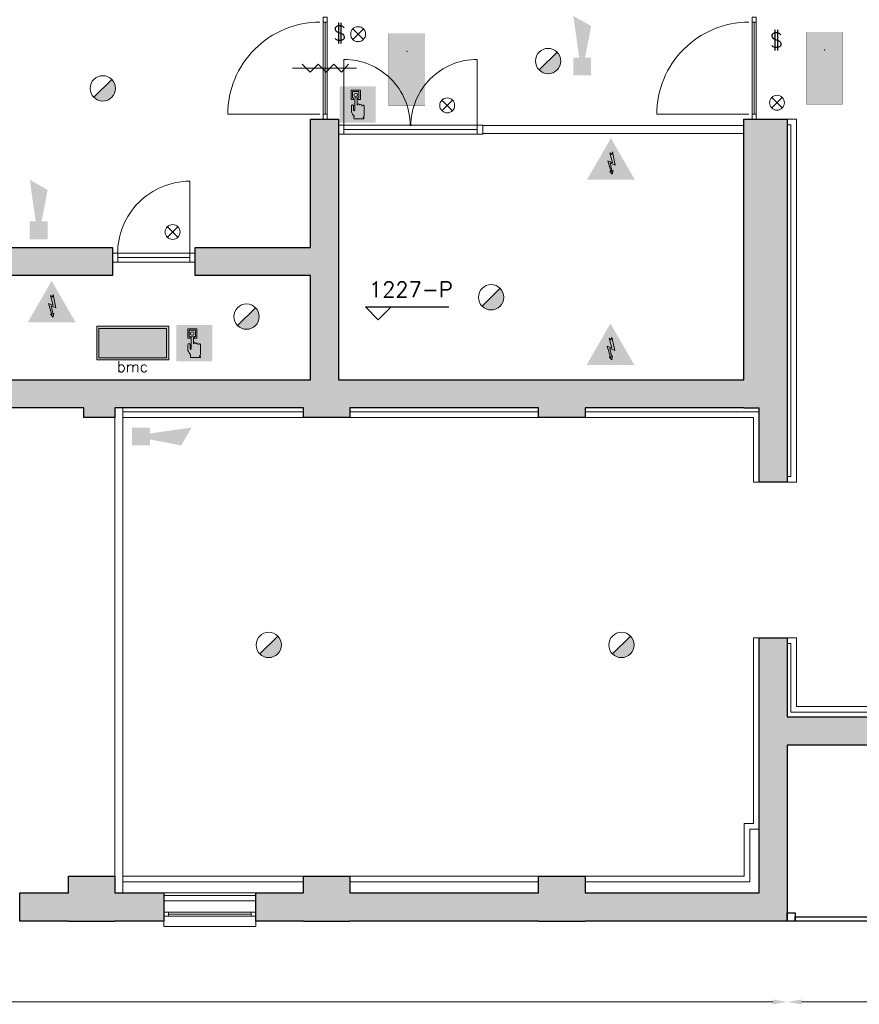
# Model space of a CAD drawing. Header units: millimetres. Extents: x -13022 to 1371524, y -38729 to 632593.
# Tile 35 of 256: x 649541 to 660015, y -37139 to -24859. Entities that reach past the tile are written whole.
import ezdxf

# ---------------------------------------------------------------- set-up
doc = ezdxf.new("R2010")
doc.units = ezdxf.units.MM
doc.header["$LTSCALE"] = 35
doc.set_wipeout_variables(frame=1)
doc.linetypes.add('DASHED', pattern=[200, 100, -100])
for name, color, linetype, lineweight in [('A OPMER', 10, 'Continuous', 50), ('Al65----_beveiliging-inst', 92, 'Continuous', 9), ('B6 TEKST', 7, 'Continuous', 25), ('B95 tekst', 7, 'Continuous', 25), ('brandveiligheid voorzieningen', 10, 'Continuous', 9)]:
    doc.layers.add(name, color=color, linetype=linetype, lineweight=lineweight)
for name, color, linetype in [('LAYER102', 1, 'Continuous'), ('LAYER111', 7, 'Continuous'), ('LAYER22', 7, 'Continuous'), ('LAYER28', 7, 'Continuous'), ('LAYER30', 7, 'Continuous'), ('LAYER31', 7, 'Continuous')]:
    doc.layers.add(name, color=color, linetype=linetype)
doc.styles.add('Algemeen', font='simplex.shx', dxfattribs={"height": 2.5})
doc.styles.add('Arial', font='simplex.shx')
doc.styles.add('SIMPLEX', font='SIMPLEX.SHX', dxfattribs={"width": 0.75})
doc.styles.get("Standard").update_dxf_attribs({"font": 'simplex.shx'})
doc.dimstyles.new('~R----C~', dxfattribs={"dimtxt": 162, "dimasz": 180, "dimexe": 0.18, "dimexo": 0.0625, "dimgap": 16.2, "dimtad": 1, "dimdec": 0, "dimzin": 0, "dimdsep": 46, "dimtxsty": 'Standard', "dimcen": 0.09, "dimse1": 1, "dimse2": 1, "dimclrd": 7, "dimadec": 0, "dimazin": 0, "dimtfac": 1, "dimtdec": 4, "dimtmove": 0, "dimatfit": 3, "dimfxl": 1, "dimtolj": 1, "dimtzin": 0, "dimlwd": 13, "dimarcsym": 0})

# ---------------------------------------------------------------- blocks, each defined once
blk = doc.blocks.new('*D174')
at = {"layer": 'Defpoints', "color": 0, "linetype": 'Continuous', "transparency": 16777216}
for p in [(638435, -36100), (659115, -36100), (659115, -37109)]:
    blk.add_point(p, dxfattribs=at)
at = {"layer": 'LAYER102', "color": 7, "linetype": 'Continuous', "lineweight": 13, "transparency": 16777216}
blk.add_line((638615, -37109), (658935, -37109), dxfattribs=at)
at = {"layer": 'LAYER102', "color": 7, "linetype": 'Continuous', "transparency": 16777216}
for points in [[(638615, -37079), (638615, -37139), (638435, -37109)], [(658935, -37079), (658935, -37139), (659115, -37109)]]:
    blk.add_solid(points, dxfattribs=at)
at = {"layer": 'LAYER102', "color": 0, "linetype": 'Continuous', "lineweight": 0, "transparency": 16777216, "insert": (648775, -37012), "char_height": 162, "attachment_point": 5}
blk.add_mtext('\\A1;20680', dxfattribs=at)
blk = doc.blocks.new('*D175')
at = {"layer": 'Defpoints', "color": 0, "linetype": 'Continuous', "transparency": 16777216}
for p in [(670585, -35351), (659115, -36100), (670585, -37109)]:
    blk.add_point(p, dxfattribs=at)
at = {"layer": 'LAYER102', "color": 7, "linetype": 'Continuous', "lineweight": 13, "transparency": 16777216}
blk.add_line((659295, -37109), (670405, -37109), dxfattribs=at)
at = {"layer": 'LAYER102', "color": 7, "linetype": 'Continuous', "transparency": 16777216}
for points in [[(659295, -37079), (659295, -37139), (659115, -37109)], [(670405, -37079), (670405, -37139), (670585, -37109)]]:
    blk.add_solid(points, dxfattribs=at)
at = {"layer": 'LAYER102', "color": 0, "linetype": 'Continuous', "lineweight": 0, "transparency": 16777216, "insert": (664850, -37012), "char_height": 162, "attachment_point": 5}
blk.add_mtext('\\A1;11471', dxfattribs=at)
blk = doc.blocks.new('Noodontgrendeling deur')
at = {"layer": 'brandveiligheid voorzieningen', "true_color": 0xffffff}
h = blk.add_hatch(color=7, dxfattribs=at)
h.paths.add_polyline_path([(-1.3623, 6.704), (-1.3623, 4.818), (-0.8616, 4.818), (-0.8616, 5.105), (-1.0867, 5.105), (-1.0867, 6.416), (0.2412, 6.416), (0.2412, 5.105), (0.0423, 5.105), (0.0423, 4.818), (0.5292, 4.818), (0.5292, 6.704)])
edge = h.paths.add_edge_path()
edge.add_line((-0.7744, 0.795), (1.2172, 0.795))
edge.add_arc((1.1848, 0.9151), 0.1244, 285.097845, 344.573813)
edge.add_arc((1.1955, 0.8747), 0.1095, 3.814851, 78.556999)
edge.add_arc((1.2155, 1.0811), 0.0991, 186.406081, 271.011898, ccw=False)
edge.add_arc((0.8951, 1.4295), 0.4225, 301.679206, 358.707701)
edge.add_line((1.3175, 1.42), (1.3175, 3.356))
edge.add_arc((1.0815, 3.3696), 0.2364, 356.700991, 450.505791)
edge.add_arc((1.0751, 3.3423), 0.2637, 89.061593, 168.70314)
edge.add_line((0.8165, 3.394), (0.8165, 3.518))
edge.add_arc((0.5556, 3.5071), 0.2611, 2.39047, 87.792584)
edge.add_arc((0.5705, 3.5064), 0.2616, 91.041001, 151.564737)
edge.add_line((0.3404, 3.631), (0.3404, 3.643))
edge.add_arc((0.0798, 3.6324), 0.2608, 2.337798, 87.799547)
edge.add_arc((0.0991, 3.6332), 0.26, 92.052962, 177.832561)
edge.add_line((-0.1607, 3.643), (-0.1607, 4.967))
edge.add_arc((-0.411, 4.968), 0.2503, 359.76141, 447.144807)
edge.add_arc((-0.3888, 4.9577), 0.2605, 92.124608, 177.943914)
edge.add_line((-0.6492, 4.967), (-0.6492, 2.557))
edge.add_arc((-0.7221, 2.5577), 0.0729, 299.050174, 359.424387, ccw=False)
edge.add_line((-0.6867, 2.494), (-0.7618, 2.457))
edge.add_line((-0.7618, 2.457), (-0.7868, 2.457))
edge.add_line((-0.7868, 2.457), (-0.8745, 2.569))
edge.add_line((-0.8745, 2.569), (-0.8745, 3.419))
edge.add_arc((-1.0861, 3.4433), 0.213, 353.435435, 446.970057)
edge.add_arc((-1.078, 3.4209), 0.2351, 89.220046, 180.466534)
edge.add_line((-1.3131, 3.419), (-1.3131, 2.282))
edge.add_line((-1.3131, 2.282), (-1.3131, 2.219))
edge.add_arc((0.9801, 3.0528), 2.4401, 199.980806, 224.025181)
edge.add_arc((-28.5646, 4.7292), 27.994, 352.668719, 353.081248, ccw=False)
edge.add_arc((-0.073, 1.0253), 0.7382, 169.723152, 198.178085)
edge = h.paths.add_edge_path(flags=17)
edge.add_arc((-0.4353, 5.7799), 0.3921, 271.833261, 357.970029)
edge.add_arc((-0.4345, 5.7425), 0.3917, 3.443844, 88.288775)
edge.add_arc((-0.4184, 5.7498), 0.3842, 90.654144, 177.583048)
edge.add_arc((-0.4087, 5.7816), 0.3939, 182.273303, 267.953611)
at = {"layer": 'Al65----_beveiliging-inst', "color": 7, "true_color": 0xffffff}
blk.add_solid([(-3.75, 0), (3.75, 0), (-3.75, 7.5), (3.75, 7.5)], dxfattribs=at)
at = {"layer": 'Al65----_beveiliging-inst', "color": 92, "lineweight": 18}
blk.add_solid([(-3.5, 0.25), (3.5, 0.25), (-3.5, 7.25), (3.5, 7.25)], dxfattribs=at)
at = {"layer": 'brandveiligheid voorzieningen', "color": 7, "true_color": 0xffffff}
for points in [[(-1.3623, 6.704), (-1.3623, 4.818)], [(0.5292, 6.704), (-1.3623, 6.704)], [(-1.0867, 5.105), (-1.0867, 6.416)], [(-1.0867, 6.416), (0.2412, 6.416)], [(0.2412, 6.416), (0.2412, 5.105)], [(0.5292, 4.818), (0.5292, 6.704)], [(-1.3623, 4.818), (-0.8616, 4.818)], [(-0.8616, 5.105), (-1.0867, 5.105)], [(-0.8616, 4.818), (-0.8616, 5.105)], [(-0.6492, 4.967), (-0.6492, 2.557)], [(-0.1607, 3.643), (-0.1607, 4.967)], [(0.2412, 5.105), (0.0423, 5.105)], [(0.0423, 5.105), (0.0423, 4.818)], [(0.0423, 4.818), (0.5292, 4.818)], [(-1.3131, 3.419), (-1.3131, 2.282)], [(-1.3131, 2.282), (-1.3131, 2.219)], [(-0.8745, 2.569), (-0.8745, 3.419)], [(-0.7868, 2.457), (-0.8745, 2.569)], [(-0.7618, 2.457), (-0.7868, 2.457)], [(-0.6867, 2.494), (-0.7618, 2.457)], [(0.3404, 3.631), (0.3404, 3.643)], [(0.8165, 3.394), (0.8165, 3.518)], [(1.3175, 1.42), (1.3175, 3.356)], [(-0.7744, 0.795), (1.2172, 0.795)]]:
    blk.add_lwpolyline(points, dxfattribs=at)
for points in [[(-0.8023, 5.766, -0.3986), (-0.4228, 6.134)], [(-0.4228, 5.388, -0.3923), (-0.8023, 5.766)], [(-0.3985, 5.218, 0.393), (-0.6492, 4.967)], [(-0.4228, 6.134, -0.3881), (-0.0435, 5.766)], [(-0.0435, 5.766, -0.3946), (-0.4228, 5.388)], [(-0.1607, 4.967, 0.4009), (-0.3985, 5.218)], [(-1.0748, 3.656, 0.4206), (-1.3131, 3.419)], [(-1.3131, 2.219, 0.1053), (-0.7744, 1.357)], [(-0.8745, 3.419, 0.4324), (-1.0748, 3.656)], [(-0.6492, 2.557, -0.2697), (-0.6867, 2.494)], [(0.0898, 3.893, 0.3928), (-0.1607, 3.643)], [(0.3404, 3.643, 0.3912), (0.0898, 3.893)], [(0.5657, 3.768, 0.2704), (0.3404, 3.631)], [(0.8165, 3.518, 0.3909), (0.5657, 3.768)], [(1.0794, 3.606, 0.3622), (0.8165, 3.394)], [(1.3175, 3.356, 0.4338), (1.0794, 3.606)], [(-0.7994, 1.157, 0.1248), (-0.7744, 0.795)], [(-0.7744, 1.357, -0.0018), (-0.7994, 1.157)], [(1.117, 1.07, 0.2541), (1.3175, 1.42)], [(1.2172, 0.982, -0.3869), (1.117, 1.07)], [(1.3047, 0.882, 0.3382), (1.2172, 0.982)], [(1.2172, 0.795, 0.2655), (1.3047, 0.882)]]:
    blk.add_lwpolyline(points, format="xyb", dxfattribs=at)
blk.add_point((0, 3.75), dxfattribs=at)
blk = doc.blocks.new('Vluchtrichting rechtdoor of naar beneden')
at = {"layer": 'Al65----_beveiliging-inst', "linetype": 'Continuous', "true_color": 0xffffff}
h = blk.add_hatch(color=7, dxfattribs=at)
edge = h.paths.add_edge_path()
edge.add_arc((-2.1449, 5.962), 0.7575, 92.128042, 178.185477)
edge.add_arc((-2.1628, 5.9872), 0.7392, 180.090101, 191.562583)
edge.add_line((-2.887, 5.839), (-4.652, 5.839))
edge.add_line((-4.652, 5.839), (-5.698, 4.787))
edge.add_line((-5.698, 4.787), (-5.285, 4.372))
edge.add_line((-5.285, 4.372), (-4.41, 5.253))
edge.add_line((-4.41, 5.253), (-3.544, 5.253))
edge.add_line((-3.544, 5.253), (-5.527, 3.346))
edge.add_line((-5.527, 3.346), (-6.694, 3.346))
edge.add_line((-6.694, 3.346), (-6.694, 2.613))
edge.add_line((-6.694, 2.613), (-4.496, 2.613))
edge.add_line((-4.496, 2.613), (-4.136, 2.974))
edge.add_line((-4.136, 2.974), (-3.193, 2.026))
edge.add_line((-3.193, 2.026), (-3.193, 0.852))
edge.add_line((-3.193, 0.852), (-2.464, 0.852))
edge.add_line((-2.464, 0.852), (-2.464, 2.33))
edge.add_line((-2.464, 2.33), (-3.621, 3.493))
edge.add_line((-3.621, 3.493), (-3.192, 3.923))
edge.add_line((-3.192, 3.923), (-2.428, 3.154))
edge.add_line((-2.428, 3.154), (-2.033, 3.552))
edge.add_line((-2.033, 3.552), (-2.797, 4.321))
edge.add_line((-2.797, 4.321), (-2.317, 4.803))
edge.add_line((-2.317, 4.803), (-2.317, 5.267))
edge.add_line((-2.317, 5.267), (-2.173, 5.253))
edge.add_arc((-2.2013, 6.0112), 0.7587, 272.13837, 358.096609)
edge.add_arc((-2.2036, 5.9585), 0.7611, 2.072152, 87.692869)
for points in [[(3.808, 1.106), (6.433, 1.106), (6.433, 6.344), (3.808, 6.344)], [(1.1805, 2.889), (1.1805, 5.804), (0.5775, 5.804), (0.5775, 2.889), (-0.571, 2.889), (0.879, 1.421), (2.334, 2.889)]]:
    blk.add_hatch(color=7, dxfattribs=at).paths.add_polyline_path(points)
at = {"layer": 'Al65----_beveiliging-inst', "color": 7, "true_color": 0xffffff, "const_width": 0.05}
blk.add_lwpolyline([(-7.5, 0), (7.5, 0), (7.5, 7.5), (-7.5, 7.5)], close=True, dxfattribs=at)
at = {"layer": 'Al65----_beveiliging-inst', "color": 255}
blk.add_point((3.75, 3.75), dxfattribs=at)
at = {"layer": 'Al65----_beveiliging-inst', "color": 7, "true_color": 0xffffff}
blk.add_solid([(-7.5, 0), (7.5, 0), (-7.5, 7.5), (7.5, 7.5)], dxfattribs=at)
at = {"layer": 'Al65----_beveiliging-inst', "color": 92}
blk.add_solid([(-7.25, 0.25), (7.25, 0.25), (-7.25, 7.25), (7.25, 7.25)], dxfattribs=at)
blk = doc.blocks.new('Brandmelder')
at = {"layer": 'brandveiligheid voorzieningen'}
blk.add_hatch(color=256, dxfattribs=at).paths.add_polyline_path([(76.62, -89.8, 0.198912), (75.85, -87.94), (72.13, -91.66, 0.668179)])
blk.add_line((72.13, -91.66), (75.85, -87.94), dxfattribs=at)
blk.add_circle((73.99, -89.8), 2.63, dxfattribs=at)
blk = doc.blocks.new('Signaalgever (akoestisch)')
at = {"layer": 'Al65----_beveiliging-inst', "color": 10, "linetype": 'Continuous'}
for points in [[(3.71, 0), (3.71, 3.71), (0, 0), (0, 3.71)], [(10.23, 0), (12.38, 3.71), (3.71, 1.24), (3.71, 2.48)]]:
    blk.add_solid(points, dxfattribs=at)
blk = doc.blocks.new('Nevenindicator')
at = {"layer": 'Al65----_beveiliging-inst', "color": 92, "ltscale": 0.7}
for p, q in [((159.19, -81.94), (161.37, -79.75)), ((159.19, -79.75), (161.37, -81.94))]:
    blk.add_line(p, q, dxfattribs=at)
blk.add_circle((160.28, -80.84), 1.55, dxfattribs=at)
blk = doc.blocks.new('Brandmeldcentrale')
at = {"layer": 'Al65----_beveiliging-inst', "true_color": 0x000000}
h = blk.add_hatch(color=18, dxfattribs=at)
h.paths.add_polyline_path([(-3.25, -2.53), (10.25, -2.53), (10.25, 3), (-3.25, 3)], flags=16)
h.paths.add_polyline_path([(-3.53, -2.81), (10.53, -2.81), (10.53, 3.28), (-3.53, 3.28)])
at = {"layer": 'Al65----_beveiliging-inst', "color": 7, "true_color": 0xffffff}
blk.add_lwpolyline([(-4, -3.28), (11, -3.28), (11, 3.75), (-4, 3.75)], close=True, dxfattribs=at)
at = {"layer": 'Al65----_beveiliging-inst', "color": 255}
blk.add_lwpolyline([(-3.53, -2.81), (10.53, -2.81), (10.53, 3.28), (-3.53, 3.28)], close=True, dxfattribs=at)
at = {"layer": 'Al65----_beveiliging-inst', "color": 7, "true_color": 0xffffff}
blk.add_solid([(-4, -3.28), (11, -3.28), (-4, 3.75), (11, 3.75)], dxfattribs=at)
at = {"layer": 'Al65----_beveiliging-inst', "color": 10}
blk.add_solid([(-3.53, -2.81), (10.53, -2.81), (10.53, 3.28)], dxfattribs=at)
at = {"layer": 'Al65----_beveiliging-inst', "color": 2, "style": 'Arial'}
blk.add_text('bmc', height=2.25, dxfattribs=at).set_placement((0.2, -5.79))
blk = doc.blocks.new('Elektrische spanning')
at = {"layer": 'Al65----_beveiliging-inst'}
blk.add_hatch(color=50, dxfattribs=at).paths.add_polyline_path([(-4.38, 1.05), (4.38, 1.05), (0, 8.64)])
at = {"layer": 'brandveiligheid voorzieningen'}
h = blk.add_hatch(color=256, dxfattribs=at)
h.paths.add_polyline_path([(0, 10.74), (-6.2, 0), (6.2, 0)])
h.paths.add_polyline_path([(4.38, 1.05), (-4.38, 1.05), (0, 8.64)], flags=16)
blk.add_hatch(color=256, dxfattribs=at).paths.add_polyline_path([(0.39, 7.21), (0.22, 6.52), (-0.31, 6.91), (0.39, 4.34), (-0.84, 4.9), (0.02, 1.93), (-0.31, 2.1), (0.35, 1.35), (0.55, 2.33), (0.35, 2.02), (-0.17, 4.3), (1.1, 3.72)])
blk.add_lwpolyline([(0.39, 7.21), (0.22, 6.52), (-0.31, 6.91), (0.39, 4.34), (-0.84, 4.9), (0.02, 1.93), (-0.31, 2.1), (0.35, 1.35), (0.55, 2.33), (0.35, 2.02), (-0.17, 4.3), (1.1, 3.72), (0.39, 7.21)], close=True, dxfattribs=at)
blk = doc.blocks.new('Panieksluiting')
at = {"layer": 'brandveiligheid voorzieningen', "lineweight": 0, "style": 'Algemeen'}
blk.add_text('$', height=3.09, dxfattribs=at).set_placement((158.43, -91.61))
blk = doc.blocks.new('Handbrandmelder')
at = {"layer": 'brandveiligheid voorzieningen', "true_color": 0xffffff}
h = blk.add_hatch(color=7, dxfattribs=at)
h.paths.add_polyline_path([(-1.3623, 6.704), (-1.3623, 4.818), (-0.8616, 4.818), (-0.8616, 5.105), (-1.0867, 5.105), (-1.0867, 6.416), (0.2412, 6.416), (0.2412, 5.105), (0.0423, 5.105), (0.0423, 4.818), (0.5292, 4.818), (0.5292, 6.704)])
edge = h.paths.add_edge_path()
edge.add_line((-0.7744, 0.795), (1.2172, 0.795))
edge.add_arc((1.1848, 0.9151), 0.1244, 285.097845, 344.573813)
edge.add_arc((1.1955, 0.8747), 0.1095, 3.814851, 78.556999)
edge.add_arc((1.2155, 1.0811), 0.0991, 186.406081, 271.011898, ccw=False)
edge.add_arc((0.8951, 1.4295), 0.4225, 301.679206, 358.707701)
edge.add_line((1.3175, 1.42), (1.3175, 3.356))
edge.add_arc((1.0815, 3.3696), 0.2364, 356.700991, 450.505791)
edge.add_arc((1.0751, 3.3423), 0.2637, 89.061593, 168.70314)
edge.add_line((0.8165, 3.394), (0.8165, 3.518))
edge.add_arc((0.5556, 3.5071), 0.2611, 2.39047, 87.792584)
edge.add_arc((0.5705, 3.5064), 0.2616, 91.041001, 151.564737)
edge.add_line((0.3404, 3.631), (0.3404, 3.643))
edge.add_arc((0.0798, 3.6324), 0.2608, 2.337798, 87.799547)
edge.add_arc((0.0991, 3.6332), 0.26, 92.052962, 177.832561)
edge.add_line((-0.1607, 3.643), (-0.1607, 4.967))
edge.add_arc((-0.411, 4.968), 0.2503, 359.76141, 447.144807)
edge.add_arc((-0.3888, 4.9577), 0.2605, 92.124608, 177.943914)
edge.add_line((-0.6492, 4.967), (-0.6492, 2.557))
edge.add_arc((-0.7221, 2.5577), 0.0729, 299.050174, 359.424387, ccw=False)
edge.add_line((-0.6867, 2.494), (-0.7618, 2.457))
edge.add_line((-0.7618, 2.457), (-0.7868, 2.457))
edge.add_line((-0.7868, 2.457), (-0.8745, 2.569))
edge.add_line((-0.8745, 2.569), (-0.8745, 3.419))
edge.add_arc((-1.0861, 3.4433), 0.213, 353.435435, 446.970057)
edge.add_arc((-1.078, 3.4209), 0.2351, 89.220046, 180.466534)
edge.add_line((-1.3131, 3.419), (-1.3131, 2.282))
edge.add_line((-1.3131, 2.282), (-1.3131, 2.219))
edge.add_arc((0.9801, 3.0528), 2.4401, 199.980806, 224.025181)
edge.add_arc((-28.5646, 4.7292), 27.994, 352.668719, 353.081248, ccw=False)
edge.add_arc((-0.073, 1.0253), 0.7382, 169.723152, 198.178085)
edge = h.paths.add_edge_path(flags=17)
edge.add_arc((-0.4353, 5.7799), 0.3921, 271.833261, 357.970029)
edge.add_arc((-0.4345, 5.7425), 0.3917, 3.443844, 88.288775)
edge.add_arc((-0.4184, 5.7498), 0.3842, 90.654144, 177.583048)
edge.add_arc((-0.4087, 5.7816), 0.3939, 182.273303, 267.953611)
at = {"layer": 'Al65----_beveiliging-inst', "color": 7, "true_color": 0xffffff}
blk.add_solid([(-3.75, 0), (3.75, 0), (-3.75, 7.5), (3.75, 7.5)], dxfattribs=at)
at = {"layer": 'Al65----_beveiliging-inst', "color": 10}
blk.add_solid([(-3.5, 0.25), (3.5, 0.25), (-3.5, 7.25), (3.5, 7.25)], dxfattribs=at)
at = {"layer": 'brandveiligheid voorzieningen', "color": 7, "true_color": 0xffffff}
for points in [[(-1.3623, 6.704), (-1.3623, 4.818)], [(0.5292, 6.704), (-1.3623, 6.704)], [(-1.0867, 5.105), (-1.0867, 6.416)], [(-1.0867, 6.416), (0.2412, 6.416)], [(0.2412, 6.416), (0.2412, 5.105)], [(0.5292, 4.818), (0.5292, 6.704)], [(-1.3623, 4.818), (-0.8616, 4.818)], [(-0.8616, 5.105), (-1.0867, 5.105)], [(-0.8616, 4.818), (-0.8616, 5.105)], [(-0.6492, 4.967), (-0.6492, 2.557)], [(-0.1607, 3.643), (-0.1607, 4.967)], [(0.2412, 5.105), (0.0423, 5.105)], [(0.0423, 5.105), (0.0423, 4.818)], [(0.0423, 4.818), (0.5292, 4.818)], [(-1.3131, 3.419), (-1.3131, 2.282)], [(-1.3131, 2.282), (-1.3131, 2.219)], [(-0.8745, 2.569), (-0.8745, 3.419)], [(-0.7868, 2.457), (-0.8745, 2.569)], [(-0.7618, 2.457), (-0.7868, 2.457)], [(-0.6867, 2.494), (-0.7618, 2.457)], [(0.3404, 3.631), (0.3404, 3.643)], [(0.8165, 3.394), (0.8165, 3.518)], [(1.3175, 1.42), (1.3175, 3.356)], [(-0.7744, 0.795), (1.2172, 0.795)]]:
    blk.add_lwpolyline(points, dxfattribs=at)
for points in [[(-0.8023, 5.766, -0.3986), (-0.4228, 6.134)], [(-0.4228, 5.388, -0.3923), (-0.8023, 5.766)], [(-0.3985, 5.218, 0.393), (-0.6492, 4.967)], [(-0.4228, 6.134, -0.3881), (-0.0435, 5.766)], [(-0.0435, 5.766, -0.3946), (-0.4228, 5.388)], [(-0.1607, 4.967, 0.4009), (-0.3985, 5.218)], [(-1.0748, 3.656, 0.4206), (-1.3131, 3.419)], [(-1.3131, 2.219, 0.1053), (-0.7744, 1.357)], [(-0.8745, 3.419, 0.4324), (-1.0748, 3.656)], [(-0.6492, 2.557, -0.2697), (-0.6867, 2.494)], [(0.0898, 3.893, 0.3928), (-0.1607, 3.643)], [(0.3404, 3.643, 0.3912), (0.0898, 3.893)], [(0.5657, 3.768, 0.2704), (0.3404, 3.631)], [(0.8165, 3.518, 0.3909), (0.5657, 3.768)], [(1.0794, 3.606, 0.3622), (0.8165, 3.394)], [(1.3175, 3.356, 0.4338), (1.0794, 3.606)], [(-0.7994, 1.157, 0.1248), (-0.7744, 0.795)], [(-0.7744, 1.357, -0.0018), (-0.7994, 1.157)], [(1.117, 1.07, 0.2541), (1.3175, 1.42)], [(1.2172, 0.982, -0.3869), (1.117, 1.07)], [(1.3047, 0.882, 0.3382), (1.2172, 0.982)], [(1.2172, 0.795, 0.2655), (1.3047, 0.882)]]:
    blk.add_lwpolyline(points, format="xyb", dxfattribs=at)
blk.add_point((0, 3.75), dxfattribs=at)

msp = doc.modelspace()

# ---------------------------------------------------------------- hatches: boundary and pattern name
at = {"layer": 'LAYER111', "linetype": 'Continuous', "lineweight": 5}
for points in [[(653516.72, -27873.804), (653341.72, -27873.804), (653166.72, -27698.804), (653166.72, -26098.511), (653341.72, -26098.511), (653516.72, -26098.511)], [(649376.72, -28048.804), (649376.72, -27698.804), (650696.72, -27698.804), (650696.72, -28048.804)], [(651730.72, -28048.804), (651730.72, -27873.804), (651730.72, -27698.804), (653166.72, -27698.804), (653341.72, -27873.804), (653166.72, -28048.804)], [(653516.72, -29349.71), (653341.72, -29349.71), (653166.72, -29349.71), (653166.72, -28048.804), (653341.72, -27873.804), (653516.72, -27873.804)], [(649026.72, -29699.804), (649376.72, -29349.804), (650339.22, -29349.804), (650339.22, -29699.804)], [(659114.72, -33905.147), (658939.72, -33730.147), (659114.72, -33555.147), (667979.22, -33555.147), (668154.22, -33730.147), (668329.22, -33905.147)], [(649540.72, -36099.804), (649540.72, -35749.804), (650149.22, -35749.804), (650149.22, -36099.804)], [(652487.72, -36099.804), (652487.72, -35749.804), (653081.22, -35749.804), (653081.22, -36099.804)], [(653661.22, -36099.804), (653661.22, -35749.804), (656013.189, -35749.804), (656013.189, -36099.804)], [(656593.22, -36099.804), (656593.22, -35749.804), (658764.72, -35749.804), (659114.72, -36099.804)]]:
    msp.add_hatch(color=254, dxfattribs=at).paths.add_polyline_path(points, flags=0)

# ---------------------------------------------------------------- linework, layer by layer
at = {"layer": 'B95 tekst'}
for p, q in [((653854.185, -28440.293), (654896.068, -28440.293)), ((653854.185, -28440.293), (654014.186, -28600.295)), ((654174.188, -28440.293), (654014.186, -28600.295))]:
    msp.add_line(p, q, dxfattribs=at)
at = {"layer": 'LAYER22', "color": 7, "linetype": 'Continuous', "lineweight": 18}
for points in [[(651337.72, -35749.804), (652487.689, -35749.804)], [(651337.72, -35779.804), (652487.689, -35779.804)], [(651337.72, -35849.804), (652487.689, -35849.804)], [(651337.72, -36099.804), (651337.72, -36169.804), (652487.689, -36169.804), (652487.689, -36099.804)]]:
    msp.add_lwpolyline(points, dxfattribs=at)
at = {"layer": 'LAYER22', "color": 7, "linetype": 'DASHED', "lineweight": 18}
for points in [[(651337.72, -35749.804), (652487.689, -35749.804)], [(651337.72, -35779.804), (652487.689, -35779.804)], [(651337.72, -35849.804), (652487.689, -35849.804)], [(651337.72, -36099.804), (651337.72, -36169.804), (652487.689, -36169.804), (652487.689, -36099.804)]]:
    msp.add_lwpolyline(points, dxfattribs=at)
at = {"layer": 'LAYER28', "color": 7, "linetype": 'Continuous', "lineweight": 25}
for points in [[(653166.72, -27698.804), (653166.72, -26098.511)], [(653166.72, -26098.511), (653341.72, -26098.511), (653516.72, -26098.511)], [(653516.72, -26098.511), (653516.72, -27873.804)], [(649376.72, -27698.804), (650696.72, -27698.804)], [(650696.72, -27698.804), (650696.72, -28048.804)], [(651730.72, -27698.804), (653166.72, -27698.804)], [(651730.72, -28048.804), (651730.72, -27873.804), (651730.72, -27698.804)], [(653516.72, -27873.804), (653516.72, -29349.71)], [(650696.72, -28048.804), (649376.72, -28048.804)], [(653166.72, -28048.804), (651730.72, -28048.804)], [(653166.72, -29349.71), (653166.72, -28048.804)], [(649376.72, -29349.804), (650339.22, -29349.804)], [(650339.22, -29349.804), (650729.22, -29349.804)], [(650729.22, -29349.804), (653081.22, -29349.804)], [(653081.22, -29349.804), (653166.72, -29349.71)], [(653516.72, -29349.71), (653661.22, -29349.804)], [(653661.22, -29349.804), (656013.22, -29349.788)], [(656013.22, -29349.788), (656593.22, -29349.788)], [(656593.22, -29349.788), (658572.751, -29349.776)], [(650339.22, -29699.804), (649026.72, -29699.804)], [(659114.72, -33555.147), (667979.22, -33555.147)], [(659114.72, -33905.147), (659114.72, -36099.804)], [(668329.22, -33905.147), (659114.72, -33905.147)], [(649540.72, -35749.804), (650149.22, -35749.804)], [(649540.72, -36099.804), (649540.72, -35749.804)], [(651337.72, -35749.804), (651337.72, -36099.804)], [(652487.72, -35749.804), (653081.22, -35749.804)], [(652487.72, -36099.804), (652487.72, -35749.804)], [(653661.22, -35749.804), (656013.189, -35749.804)], [(656593.22, -35749.804), (658764.72, -35749.804)], [(650149.22, -36099.804), (649540.72, -36099.804)], [(650149.22, -36099.804), (650729.22, -36099.804)], [(651337.72, -36099.804), (650729.22, -36099.804)], [(653081.22, -36099.804), (652487.72, -36099.804)], [(653081.22, -36099.804), (653661.22, -36099.804)], [(656013.189, -36099.804), (653661.22, -36099.804)], [(656013.189, -36099.804), (656593.189, -36099.804)], [(659114.72, -36099.804), (656593.22, -36099.804)]]:
    msp.add_lwpolyline(points, dxfattribs=at)
for points in [[(659114.72, -35999.804), (659214.72, -35999.804), (659214.72, -36099.804), (659114.72, -36099.804)], [(659214.72, -36049.804), (661772.47, -36049.804), (661772.47, -36099.804), (659214.72, -36099.804)]]:
    msp.add_lwpolyline(points, close=True, dxfattribs=at)
at = {"layer": 'LAYER30', "color": 7, "linetype": 'Continuous', "lineweight": 18}
for points in [[(653326.72, -24888.507), (653326.72, -24828.507), (653376.72, -24828.507), (653376.72, -24888.507)], [(658678.283, -24888.507), (658678.283, -24828.507), (658728.283, -24828.507), (658728.283, -24888.507)], [(653326.72, -26098.507), (653326.72, -26038.507), (653376.72, -26038.507), (653376.72, -26098.507)], [(658678.283, -26098.507), (658678.283, -26038.507), (658728.283, -26038.507), (658728.283, -26098.507)], [(653516.72, -26172.804), (653583.72, -26172.804), (653583.72, -26286.804), (653516.72, -26286.804)], [(650696.72, -27768.804), (650763.72, -27768.804), (650763.72, -27882.804), (650696.72, -27882.804)], [(651663.72, -27768.804), (651730.72, -27768.804), (651730.72, -27882.804), (651663.72, -27882.804)], [(651337.72, -36039.804), (651397.72, -36039.804), (651397.72, -35989.804), (651337.72, -35989.804)], [(652427.689, -36039.804), (652487.689, -36039.804), (652487.689, -35989.804), (652427.689, -35989.804)]]:
    msp.add_lwpolyline(points, close=True, dxfattribs=at)
for points in [[(653326.72, -26038.507), (653326.72, -24888.507)], [(653351.72, -26038.507), (653351.72, -24888.507)], [(653376.72, -26038.507), (653376.72, -24888.507)], [(658678.283, -26038.507), (658678.283, -24888.507)], [(658703.283, -26038.507), (658703.283, -24888.507)], [(658728.283, -26038.507), (658728.283, -24888.507)], [(653063.859, -25413.507), (653163.859, -25513.507), (653263.859, -25413.507), (653363.859, -25513.507), (653458.859, -25413.507), (653553.859, -25513.507), (653643.859, -25413.507)], [(652943.859, -25463.507), (653743.859, -25463.507)], [(653583.72, -26172.804), (655249.72, -26172.804)], [(653583.72, -26229.804), (655249.72, -26229.804)], [(653583.72, -26286.804), (655249.72, -26286.804)], [(650763.72, -27768.804), (651663.72, -27768.804)], [(650763.72, -27825.804), (651663.72, -27825.804)], [(650763.72, -27882.804), (651663.72, -27882.804)], [(651397.72, -35989.804), (652427.689, -35989.804)], [(651397.72, -36014.804), (652427.689, -36014.804)], [(651397.72, -36039.804), (652427.689, -36039.804)]]:
    msp.add_lwpolyline(points, dxfattribs=at)
at = {"layer": 'LAYER31', "color": 7, "linetype": 'Continuous', "lineweight": 18}
for points in [[(653286.22, -26038.507), (652137.158, -26038.507, -0.41421361), (653286.22, -24889.458)], [(658637.783, -26038.507), (657488.72, -26038.507, -0.41421361), (658637.783, -24889.458)], [(653583.72, -26182.542), (653583.72, -25353.386, -0.41421361), (654412.876, -26182.542)], [(655249.72, -26182.542), (655249.72, -25353.386, 0.41421361), (654420.564, -26182.542)], [(651663.72, -27774.425), (651663.72, -26873.037, 0.41421361), (650762.314, -27774.425)]]:
    msp.add_lwpolyline(points, format="xyb", dxfattribs=at)

# ---------------------------------------------------------------- block references
at = {"ltscale": 0.1, "xscale": 60, "yscale": 60, "zscale": 60, "rotation": 90}
for p in [(656669.556, -25552.695), (649889.301, -27596.519)]:
    msp.add_blockref('Signaalgever (akoestisch)', p, dxfattribs=at)
at = {"xscale": 60, "yscale": 60, "zscale": 60}
msp.add_blockref('Noodontgrendeling deur', (653758.719, -26141.094), dxfattribs=at)
at = {"ltscale": 0.1}
for name, p, xscale, yscale, zscale in [('Elektrische spanning', (649939.568, -28631.945), 48, 48, 48), ('Elektrische spanning', (656910.628, -29163.949), 48, 48, 48), ('Signaalgever (akoestisch)', (650942.255, -30167.923), 60, 60, 60)]:
    msp.add_blockref(name, p, dxfattribs=dict(at, xscale=xscale, yscale=yscale, zscale=zscale))
at = {"layer": 'A OPMER', "ltscale": 0.1, "xscale": 60, "yscale": 60, "zscale": 60, "rotation": 90}
for p in [(654596.861, -25478.158), (659806.078, -25461.836)]:
    msp.add_blockref('Vluchtrichting rechtdoor of naar beneden', p, dxfattribs=at)
at = {"layer": 'Al65----_beveiliging-inst', "xscale": 60, "yscale": 60, "zscale": 60}
for name, p in [('Panieksluiting', (643946.786, -19623.504)), ('Nevenindicator', (644146.172, -20188.443)), ('Panieksluiting', (649394.027, -19709.328)), ('Brandmelder', (651693.521, -19985.95)), ('Brandmelder', (646137.631, -20327.006)), ('Nevenindicator', (645257.087, -21077.618)), ('Nevenindicator', (649371.447, -21043.449)), ('Nevenindicator', (641831.533, -22655.998)), ('Brandmelder', (650982.425, -22932.639)), ('Brandmelder', (647931.695, -23174.069)), ('Brandmeldcentrale', (650741.88, -28905.435)), ('Handbrandmelder', (651718.492, -29117.794)), ('Brandmelder', (648208.3, -27268.854)), ('Brandmelder', (652608.715, -27268.854))]:
    msp.add_blockref(name, p, dxfattribs=at)

# ---------------------------------------------------------------- texts
at = {"layer": 'B6 TEKST', "style": 'SIMPLEX'}
msp.add_text('1227-P', height=192, dxfattribs=at).set_placement((653898.562, -28319.31))

# ---------------------------------------------------------------- dimensions: what is measured, and where the dimension line sits
at = {"layer": 'LAYER102', "color": 7, "linetype": 'Continuous', "lineweight": 0}
for base, p1, p2, picture, middle in [((670585.220091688, -37108.803546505), (659114.720091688, -36099.803546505), (670585.220091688, -35351.147296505), '*D175', (664849.970091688, -37011.603546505)), ((659114.72, -37108.804), (638434.72, -36099.804), (659114.72, -36099.804), '*D174', (648774.72, -37011.604))]:
    dim = msp.add_linear_dim(base=base, p1=p1, p2=p2, dimstyle='~R----C~', dxfattribs=at)
    dim.commit()
    dim.dimension.update_dxf_attribs({"geometry": picture, "text_midpoint": middle})

# ---------------------------------------------------------------- wipeouts: each hides what was drawn before it
at = {"linetype": 'Continuous', "lineweight": 0}
for points in [[(659114.658, -26168.507), (659114.658, -26098.507), (659229.658, -26098.507), (659159.658, -26168.507)], [(658572.751, -26179.804), (658572.751, -26279.804), (655316.72, -26279.804), (655316.72, -26179.804)], [(650829.22, -35749.804), (650729.22, -35749.804), (650729.22, -29699.807), (650829.22, -29699.807)], [(653661.22, -29819.804), (653661.22, -29749.804), (656013.22, -29749.804), (656013.22, -29819.804)], [(658764.689, -30624.819), (658694.689, -30624.819), (658694.689, -29819.807), (658764.689, -29749.807)], [(659114.658, -32638.382), (659114.658, -32568.382), (659229.658, -32568.382), (659159.658, -32638.382)], [(653661.22, -35609.804), (653661.22, -35539.804), (656013.189, -35539.804), (656013.189, -35609.804)], [(656593.189, -35609.804), (656593.189, -35539.804), (658579.689, -35539.804), (658649.689, -35609.804)]]:
    msp.add_wipeout(points, dxfattribs=at).dxf.layer = 'LAYER111'

# ---------------------------------------------------------------- next in the draw order: hatches: boundary and pattern name
at = {"layer": 'LAYER111', "linetype": 'Continuous', "lineweight": 5}
for points in [[(650339.22, -29349.804), (650729.22, -29349.804), (650729.22, -29819.741), (650339.22, -29819.804)], [(653661.22, -29699.804), (653661.22, -29349.804), (656013.22, -29349.788), (656013.22, -29699.788)], [(650149.22, -36099.804), (650149.22, -35539.804), (650729.22, -35539.804), (650729.22, -36099.804)], [(656013.189, -36099.804), (656013.189, -35539.804), (656593.189, -35539.804), (656593.189, -36099.804)], [(650729.22, -36099.804), (650729.22, -35749.804), (651337.72, -35749.804), (651337.72, -36099.804)]]:
    msp.add_hatch(color=254, dxfattribs=at).paths.add_polyline_path(points, flags=0)

# ---------------------------------------------------------------- next in the draw order: linework, layer by layer
at = {"layer": 'LAYER102', "color": 7, "linetype": 'Continuous', "lineweight": 18}
msp.add_lwpolyline([(658572.751, -26179.804), (658572.751, -26279.804), (655316.72, -26279.804), (655316.72, -26179.804)], close=True, dxfattribs=at)
at = {"layer": 'LAYER102', "color": 7, "linetype": 'DASHED', "lineweight": 18}
msp.add_lwpolyline([(658572.751, -26179.804), (658572.751, -26279.804), (655316.72, -26279.804), (655316.72, -26179.804)], close=True, dxfattribs=at)
at = {"layer": 'LAYER22', "color": 7, "linetype": 'Continuous', "lineweight": 18}
for points in [[(659114.658, -26098.507), (659229.658, -26098.507)], [(659114.658, -26168.507), (659114.658, -26098.507)], [(659159.658, -26168.507), (659114.658, -26168.507)], [(658694.689, -30624.819), (658694.689, -29819.807)], [(658764.689, -29749.807), (658764.689, -30624.819)], [(658764.689, -30624.819), (658694.689, -30624.819)], [(659114.658, -32568.382), (659229.658, -32568.382)], [(659114.658, -32638.382), (659114.658, -32568.382)], [(659159.658, -32638.382), (659114.658, -32638.382)], [(656593.189, -35539.804), (658579.689, -35539.804)], [(656593.189, -35609.804), (656593.189, -35539.804)], [(658649.689, -35609.804), (656593.189, -35609.804)]]:
    msp.add_lwpolyline(points, dxfattribs=at)
for points in [[(650829.22, -35749.804), (650729.22, -35749.804), (650729.22, -29699.807), (650829.22, -29699.807)], [(653661.22, -29819.804), (653661.22, -29749.804), (656013.22, -29749.804), (656013.22, -29819.804)], [(653661.22, -35609.804), (653661.22, -35539.804), (656013.189, -35539.804), (656013.189, -35609.804)]]:
    msp.add_lwpolyline(points, close=True, dxfattribs=at)
at = {"layer": 'LAYER22', "color": 7, "linetype": 'DASHED', "lineweight": 18}
for points in [[(653661.22, -29819.804), (653661.22, -29749.804), (656013.22, -29749.804), (656013.22, -29819.804)], [(653661.22, -35609.804), (653661.22, -35539.804), (656013.189, -35539.804), (656013.189, -35609.804)]]:
    msp.add_lwpolyline(points, close=True, dxfattribs=at)
for points in [[(658764.689, -30624.819), (658694.689, -30624.819)], [(656593.189, -35609.804), (656593.189, -35539.804)]]:
    msp.add_lwpolyline(points, dxfattribs=at)
at = {"layer": 'LAYER28', "color": 7, "linetype": 'Continuous', "lineweight": 25}
for points in [[(650729.22, -29699.804), (650729.22, -29819.741), (650339.22, -29819.804), (650339.22, -29699.804)], [(656013.22, -29699.788), (653661.22, -29699.804)], [(650149.22, -35749.804), (650149.22, -35539.804), (650729.22, -35539.804), (650729.22, -35749.804)], [(656013.189, -35749.804), (656013.189, -35539.804), (656593.189, -35539.804), (656593.189, -35749.804)], [(650729.22, -35749.804), (651337.72, -35749.804)]]:
    msp.add_lwpolyline(points, dxfattribs=at)
at = {"layer": 'LAYER30', "color": 7, "linetype": 'Continuous', "lineweight": 18}
msp.add_lwpolyline([(655249.72, -26172.804), (655316.72, -26172.804), (655316.72, -26286.804), (655249.72, -26286.804)], close=True, dxfattribs=at)

# ---------------------------------------------------------------- next in the draw order: block references
at = {"ltscale": 0.1, "xscale": 48, "yscale": 48, "zscale": 48}
msp.add_blockref('Elektrische spanning', (656916.773, -26851.991), dxfattribs=at)

# ---------------------------------------------------------------- next in the draw order: texts
at = {"layer": 'LAYER102', "color": 7, "linetype": 'Continuous', "lineweight": 0, "char_height": 162, "attachment_point": 7, "line_spacing_factor": 1.333333}
for s, insert in [('\\pi-556.84;{\\fArial|b1|i0|c0|p34;\\H1.2346x;museum\\fArial|b0|i0|c0|p34;\\H0.81x;\\P\\pi-925.11;bijeenkomstfunctie \\P\\pi-398.21;97,7 m2}', (730820.317, -31624.976)), ('\\pi-556.84;{\\fArial|b1|i0|c0|p34;\\H1.2346x;museum\\fArial|b0|i0|c0|p34;\\H0.81x;\\P\\pi-925.11;bijeenkomstfunctie \\P\\pi-397.55;74,1 m2}', (717440.695, -32663.384))]:
    msp.add_mtext(s, dxfattribs=dict(at, insert=insert))

# ---------------------------------------------------------------- next in the draw order: wipeouts: each hides what was drawn before it
at = {"linetype": 'Continuous', "lineweight": 0}
for points in [[(659159.658, -26168.507), (659229.658, -26098.507), (659229.658, -30624.811), (659159.658, -30554.811)], [(653081.22, -29749.804), (653081.22, -29819.804), (650829.22, -29819.804), (650829.22, -29749.804)], [(658764.689, -29749.804), (658694.689, -29819.804), (656593.22, -29819.804), (656593.22, -29749.804)], [(659159.658, -32638.382), (659229.658, -32568.382), (659229.658, -33423.151), (659159.658, -33493.151)], [(658649.689, -35609.804), (658579.689, -35539.804), (658579.751, -34884.874), (658649.751, -34954.874)], [(650829.22, -35609.804), (650829.22, -35539.804), (653081.22, -35539.804), (653081.22, -35609.804)]]:
    msp.add_wipeout(points, dxfattribs=at).dxf.layer = 'LAYER111'

# ---------------------------------------------------------------- next in the draw order: hatches: boundary and pattern name
at = {"layer": 'LAYER111', "linetype": 'Continuous', "lineweight": 5}
for points in [[(658572.814, -26098.507), (659114.658, -26098.507), (659114.595, -29699.741), (658572.751, -29699.772)], [(650729.22, -29699.804), (650729.22, -29349.804), (653081.22, -29349.804), (653081.22, -29699.804)], [(653081.22, -29819.741), (653081.22, -29349.804), (653661.22, -29349.804), (653661.22, -29819.804)], [(656013.22, -29819.741), (656013.22, -29349.788), (656593.22, -29349.788), (656593.22, -29819.804)], [(656593.22, -29699.788), (656593.22, -29349.788), (658572.751, -29349.776), (658572.751, -29699.776)], [(653081.22, -36099.804), (653081.22, -35539.804), (653661.22, -35539.804), (653661.22, -36099.804)]]:
    msp.add_hatch(color=254, dxfattribs=at).paths.add_polyline_path(points, flags=0)

# ---------------------------------------------------------------- next in the draw order: linework, layer by layer
at = {"layer": 'LAYER22', "color": 7, "linetype": 'DASHED', "lineweight": 18}
for points in [[(659114.658, -26098.507), (659229.658, -26098.507)], [(659114.658, -26168.507), (659114.658, -26098.507)], [(659159.658, -26168.507), (659114.658, -26168.507)], [(656593.22, -29749.804), (658764.689, -29749.804)], [(656593.22, -29819.804), (656593.22, -29749.804)], [(658694.689, -29819.804), (656593.22, -29819.804)], [(658694.689, -30624.819), (658694.689, -29819.807)], [(658764.689, -29749.807), (658764.689, -30624.819)], [(659114.658, -32568.382), (659229.658, -32568.382)], [(659114.658, -32638.382), (659114.658, -32568.382)], [(659159.658, -32638.382), (659114.658, -32638.382)], [(656593.189, -35539.804), (658579.689, -35539.804)], [(658649.689, -35609.804), (656593.189, -35609.804)]]:
    msp.add_lwpolyline(points, dxfattribs=at)
at = {"layer": 'LAYER22', "color": 7, "linetype": 'Continuous', "lineweight": 18}
for points in [[(659229.658, -26098.507), (659229.658, -30624.811)], [(659159.658, -30554.811), (659159.658, -26168.507)], [(656593.22, -29749.804), (658764.689, -29749.804)], [(656593.22, -29819.804), (656593.22, -29749.804)], [(658694.689, -29819.804), (656593.22, -29819.804)], [(659159.658, -33493.151), (659159.658, -32638.382)], [(659229.658, -32568.382), (659229.658, -33423.151)], [(658579.689, -35539.804), (658579.751, -34884.874)], [(658649.751, -34954.874), (658649.689, -35609.804)]]:
    msp.add_lwpolyline(points, dxfattribs=at)
at = {"layer": 'LAYER22', "color": 7, "linetype": 'DASHED', "lineweight": 18}
for points in [[(650829.22, -35749.804), (650729.22, -35749.804), (650729.22, -29699.807), (650829.22, -29699.807)], [(653081.22, -29749.804), (653081.22, -29819.804), (650829.22, -29819.804), (650829.22, -29749.804)], [(650829.22, -35609.804), (650829.22, -35539.804), (653081.22, -35539.804), (653081.22, -35609.804)]]:
    msp.add_lwpolyline(points, close=True, dxfattribs=at)
at = {"layer": 'LAYER22', "color": 7, "linetype": 'Continuous', "lineweight": 18}
for points in [[(653081.22, -29749.804), (653081.22, -29819.804), (650829.22, -29819.804), (650829.22, -29749.804)], [(650829.22, -35609.804), (650829.22, -35539.804), (653081.22, -35539.804), (653081.22, -35609.804)]]:
    msp.add_lwpolyline(points, close=True, dxfattribs=at)
at = {"layer": 'LAYER28', "color": 7, "linetype": 'Continuous', "lineweight": 25}
for points in [[(658572.751, -29349.71), (658572.814, -26098.507), (659114.658, -26098.507), (659114.595, -29699.741)], [(653081.22, -29699.804), (650729.22, -29699.804)], [(653661.22, -29699.804), (653661.22, -29819.804), (653081.22, -29819.741), (653081.22, -29699.804)], [(656593.22, -29699.804), (656593.22, -29819.804), (656013.22, -29819.741), (656013.22, -29699.788)], [(658572.751, -29699.776), (656593.22, -29699.788)], [(658572.751, -29699.772), (658764.689, -29699.804)], [(658764.689, -30624.819), (658764.689, -29699.804)], [(653081.22, -35749.804), (653081.22, -35539.804), (653661.22, -35539.804), (653661.22, -35749.804)]]:
    msp.add_lwpolyline(points, dxfattribs=at)

# ---------------------------------------------------------------- next in the draw order: wipeouts: each hides what was drawn before it
at = {"linetype": 'Continuous', "lineweight": 0}
for points in [[(659159.658, -30554.819), (659229.658, -30624.819), (659114.595, -30624.819), (659114.595, -30554.819)], [(659159.658, -33493.147), (659229.658, -33423.147), (667909.22, -33423.147), (667979.22, -33493.147)], [(658649.751, -34954.882), (658579.751, -34884.882), (658694.751, -34884.882), (658764.751, -34954.882)]]:
    msp.add_wipeout(points, dxfattribs=at).dxf.layer = 'LAYER111'

# ---------------------------------------------------------------- next in the draw order: hatches: boundary and pattern name
at = {"layer": 'LAYER111', "linetype": 'Continuous', "lineweight": 5}
msp.add_hatch(color=254, dxfattribs=at).paths.add_polyline_path([(658764.689, -29699.804), (659114.689, -29699.804), (659114.689, -30624.819), (658764.689, -30624.819)], flags=0)

# ---------------------------------------------------------------- next in the draw order: linework, layer by layer
at = {"layer": 'LAYER22', "color": 7, "linetype": 'DASHED', "lineweight": 18}
for points in [[(659229.658, -26098.507), (659229.658, -30624.811)], [(659159.658, -30554.811), (659159.658, -26168.507)], [(659114.595, -30554.819), (659159.658, -30554.819)], [(659114.595, -30624.819), (659114.595, -30554.819)], [(659229.658, -30624.819), (659114.595, -30624.819)], [(659159.658, -33493.151), (659159.658, -32638.382)], [(659229.658, -32568.382), (659229.658, -33423.151)], [(667979.22, -33493.147), (659159.658, -33493.147)], [(659229.658, -33423.147), (667909.22, -33423.147)], [(658579.689, -35539.804), (658579.751, -34884.874)]]:
    msp.add_lwpolyline(points, dxfattribs=at)
at = {"layer": 'LAYER22', "color": 7, "linetype": 'Continuous', "lineweight": 18}
for points in [[(659114.595, -30554.819), (659159.658, -30554.819)], [(659114.595, -30624.819), (659114.595, -30554.819)], [(659229.658, -30624.819), (659114.595, -30624.819)], [(667979.22, -33493.147), (659159.658, -33493.147)], [(659229.658, -33423.147), (667909.22, -33423.147)], [(658579.751, -34884.882), (658694.751, -34884.882)], [(658764.751, -34954.882), (658649.751, -34954.882)]]:
    msp.add_lwpolyline(points, dxfattribs=at)
at = {"layer": 'LAYER28', "color": 7, "linetype": 'Continuous', "lineweight": 25}
for points in [[(659114.689, -29699.804), (659114.689, -30624.819)], [(659114.689, -30624.819), (658764.689, -30624.819)], [(659114.72, -32568.393), (659114.72, -33555.147)]]:
    msp.add_lwpolyline(points, dxfattribs=at)

# ---------------------------------------------------------------- next in the draw order: texts
at = {"layer": 'LAYER102', "color": 7, "linetype": 'Continuous', "lineweight": 0, "insert": (801656.202, -31469.79), "char_height": 162, "attachment_point": 7, "line_spacing_factor": 1.333333}
msp.add_mtext('\\pi-984.13;{\\fArial|b1|i0|c0|p34;\\H1.2346x;educatieruimte\\fArial|b0|i0|c0|p34;\\H0.81x;\\P\\pi-1021;bijeenkomstfunctie +\\P\\pi-802.95;onderwijsfunctie\\P\\pi-398.21;96,2 m2}', dxfattribs=at)

# ---------------------------------------------------------------- next in the draw order: wipeouts: each hides what was drawn before it
at = {"linetype": 'Continuous', "lineweight": 0}
msp.add_wipeout([(658764.751, -34954.882), (658694.751, -34884.882), (658694.751, -32568.393), (658764.751, -32568.393)], dxfattribs=at).dxf.layer = 'LAYER111'

# ---------------------------------------------------------------- next in the draw order: hatches: boundary and pattern name
at = {"layer": 'LAYER111', "linetype": 'Continuous', "lineweight": 5}
for points in [[(659114.72, -33555.147), (658939.72, -33730.147), (658764.72, -33730.147), (658764.72, -32568.393), (658939.72, -32568.393), (659114.72, -32568.393)], [(659114.72, -36099.804), (658939.72, -35924.804), (658764.72, -35749.804), (658764.72, -33730.147), (658939.72, -33730.147), (659114.72, -33905.147)]]:
    msp.add_hatch(color=254, dxfattribs=at).paths.add_polyline_path(points, flags=0)

# ---------------------------------------------------------------- next in the draw order: linework, layer by layer
at = {"layer": 'LAYER22', "color": 7, "linetype": 'Continuous', "lineweight": 18}
for points in [[(658694.751, -34884.882), (658694.751, -32568.393)], [(658694.751, -32568.393), (658764.751, -32568.393)], [(658764.751, -32568.393), (658764.751, -34954.882)]]:
    msp.add_lwpolyline(points, dxfattribs=at)
at = {"layer": 'LAYER22', "color": 7, "linetype": 'DASHED', "lineweight": 18}
for points in [[(658694.751, -34884.882), (658694.751, -32568.393)], [(658694.751, -32568.393), (658764.751, -32568.393)], [(658764.751, -32568.393), (658764.751, -34954.882)], [(658579.751, -34884.882), (658694.751, -34884.882)], [(658649.751, -34954.874), (658649.689, -35609.804)], [(658764.751, -34954.882), (658649.751, -34954.882)]]:
    msp.add_lwpolyline(points, dxfattribs=at)
at = {"layer": 'LAYER28', "color": 7, "linetype": 'Continuous', "lineweight": 25}
for points in [[(658764.72, -33730.147), (658764.72, -32568.393)], [(658764.72, -32568.393), (658939.72, -32568.393), (659114.72, -32568.393)], [(658764.72, -35749.804), (658764.72, -33730.147)]]:
    msp.add_lwpolyline(points, dxfattribs=at)

doc.saveas('drawing.dxf')
